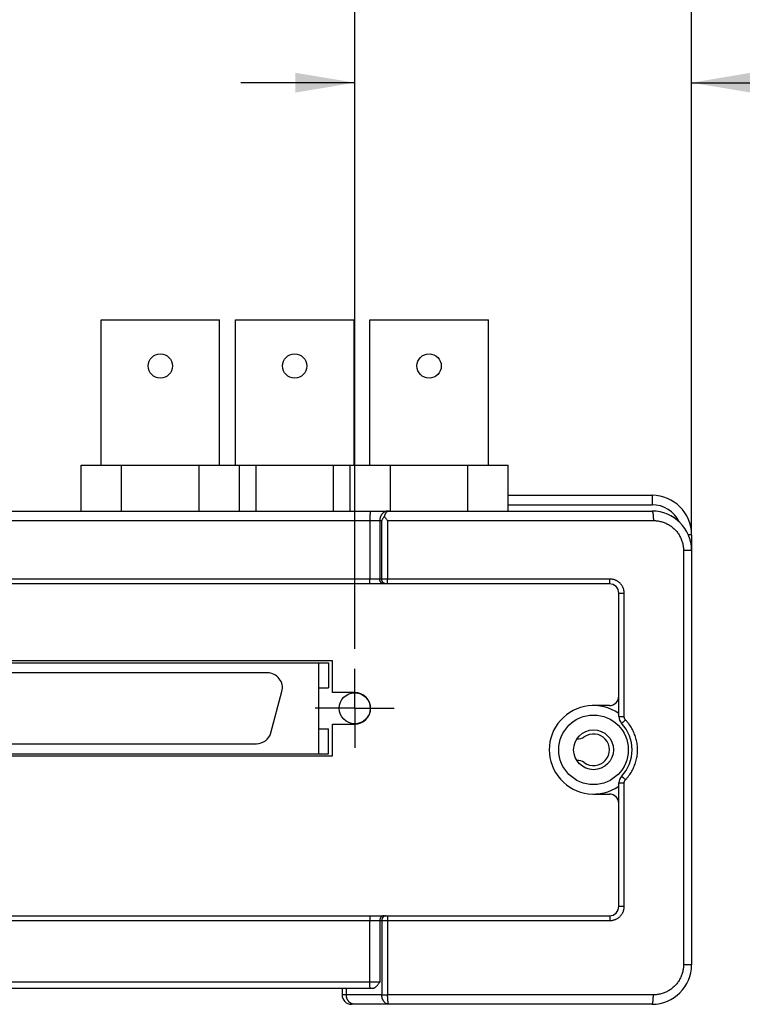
# Model space of a CAD drawing. Header units: inches. Extents: x 0 to 34, y 0 to 22.
# Tile 3 of 22: x 8.5 to 10.8, y 1.7 to 4.9. Entities that reach past the tile are written whole.
import ezdxf

# ---------------------------------------------------------------- set-up
doc = ezdxf.new("R2010")
doc.units = ezdxf.units.IN
doc.header["$LTSCALE"] = 1.87
doc.header["$MEASUREMENT"] = 0
doc.linetypes.add('CENTER', pattern=[0.6, 0.375, -0.075, 0.075, -0.075])
doc.layers.get('0').update_dxf_attribs({"linetype": 'CONTINUOUS'})
doc.layers.add('DEFAULT_1', color=7, linetype='CENTER')
doc.layers.add('DIMENSIONS', color=7, linetype='CONTINUOUS')
doc.styles.get("Standard").update_dxf_attribs({"font": 'txt', "width": 0.8})
doc.dimstyles.new('DIMSTYLE_1', dxfattribs={"dimtxt": 0.125, "dimasz": 0.1875, "dimexe": 0.18, "dimexo": 0.0625, "dimgap": 0.09, "dimtad": 0, "dimtih": 1, "dimtoh": 1, "dimdec": 3, "dimzin": 4, "dimdsep": 46, "dimtxsty": 'STANDARD', "dimblk": '_FILLED', "dimblk1": '_FILLED', "dimblk2": '_FILLED', "dimcen": 0.09, "dimadec": 0, "dimazin": 0, "dimtp": 0.01, "dimtm": 0.01, "dimtfac": 1, "dimtdec": 3, "dimtofl": 0, "dimtmove": 0, "dimatfit": 3, "dimldrblk": '_FILLED', "dimfxl": 1, "dimtolj": 1, "dimtzin": 4, "dimarcsym": 0})

# ---------------------------------------------------------------- blocks, each defined once
blk = doc.blocks.new('_FILLED')
at = {"color": 0, "linetype": 'BYBLOCK'}
blk.add_solid([(0, 0), (-1, 0.167), (-1, -0.167)], dxfattribs=at)
blk = doc.blocks.new('*D25')
at = {"layer": 'DIMENSIONS', "color": 2, "linetype": 'CONTINUOUS'}
for p, q in [((6.1986, 3.2397), (6.1986, 6.2822)), ((10.6086, 3.2397), (10.6086, 6.2822)), ((6.1986, 6.1572), (7.6286, 6.1572)), ((10.6086, 6.1572), (9.1786, 6.1572))]:
    blk.add_line(p, q, dxfattribs=at)
at = {"layer": 'DIMENSIONS', "color": 2, "linetype": 'CONTINUOUS', "xscale": 0.1875, "yscale": 0.1875, "zscale": 0.1875, "rotation": 180}
blk.add_blockref('_FILLED', (6.1986, 6.1572), dxfattribs=at)
at = {"layer": 'DIMENSIONS', "color": 2, "linetype": 'CONTINUOUS', "xscale": 0.1875, "yscale": 0.1875, "zscale": 0.1875}
blk.add_blockref('_FILLED', (10.6086, 6.1572), dxfattribs=at)
at = {"layer": 'DIMENSIONS', "color": 2, "linetype": 'CONTINUOUS', "width": 0.8}
for s, p in [('[', (8.3161, 6.0947)), (']', (9.0161, 6.0947)), ('4.410', (7.6911, 6.0947)), ('112.01', (8.4161, 6.0947))]:
    blk.add_text(s, height=0.125, dxfattribs=at).set_placement(p)
blk = doc.blocks.new('*D26')
at = {"layer": 'DIMENSIONS', "color": 2, "linetype": 'CONTINUOUS'}
for p, q in [((9.5435, 2.8661), (9.5435, 4.7822)), ((10.6086, 3.2397), (10.6086, 4.7822)), ((9.5435, 4.6572), (9.1835, 4.6572)), ((10.6086, 4.6572), (10.9808, 4.6572))]:
    blk.add_line(p, q, dxfattribs=at)
at = {"layer": 'DIMENSIONS', "color": 2, "linetype": 'CONTINUOUS', "xscale": 0.1875, "yscale": 0.1875, "zscale": 0.1875}
blk.add_blockref('_FILLED', (9.5435, 4.6572), dxfattribs=at)
at = {"layer": 'DIMENSIONS', "color": 2, "linetype": 'CONTINUOUS', "xscale": 0.1875, "yscale": 0.1875, "zscale": 0.1875, "rotation": 180}
blk.add_blockref('_FILLED', (10.6086, 4.6572), dxfattribs=at)
at = {"layer": 'DIMENSIONS', "color": 2, "linetype": 'CONTINUOUS', "width": 0.8}
for s, p in [('1.065', (11.0433, 4.5947)), ('[', (11.6683, 4.5947)), ('27.05', (11.7683, 4.5947)), (']', (12.2683, 4.5947))]:
    blk.add_text(s, height=0.125, dxfattribs=at).set_placement(p)
blk = doc.blocks.new('*D27')
at = {"layer": 'DIMENSIONS', "color": 2, "linetype": 'CONTINUOUS'}
for p, q in [((7.2637, 2.8661), (7.2637, 5.5322)), ((9.5435, 2.8661), (9.5435, 5.5322)), ((7.2637, 5.4072), (7.6786, 5.4072)), ((9.5435, 5.4072), (9.1286, 5.4072))]:
    blk.add_line(p, q, dxfattribs=at)
at = {"layer": 'DIMENSIONS', "color": 2, "linetype": 'CONTINUOUS', "xscale": 0.1875, "yscale": 0.1875, "zscale": 0.1875, "rotation": 180}
blk.add_blockref('_FILLED', (7.2637, 5.4072), dxfattribs=at)
at = {"layer": 'DIMENSIONS', "color": 2, "linetype": 'CONTINUOUS', "xscale": 0.1875, "yscale": 0.1875, "zscale": 0.1875}
blk.add_blockref('_FILLED', (9.5435, 5.4072), dxfattribs=at)
at = {"layer": 'DIMENSIONS', "color": 2, "linetype": 'CONTINUOUS', "width": 0.8}
for s, p in [('2.280', (7.7411, 5.3447)), ('[', (8.3661, 5.3447)), ('57.91', (8.4661, 5.3447)), (']', (8.9661, 5.3447))]:
    blk.add_text(s, height=0.125, dxfattribs=at).set_placement(p)

msp = doc.modelspace()

# ---------------------------------------------------------------- linework, layer by layer
at = {"color": 7, "linetype": 'CONTINUOUS'}
for p, q in [((8.7411, 3.4472), (8.7411, 3.9072)), ((8.7411, 3.9072), (9.1161, 3.9072)), ((9.1161, 3.4472), (9.1161, 3.9072)), ((9.1661, 3.4472), (9.1661, 3.9072)), ((9.1661, 3.9072), (9.5411, 3.9072)), ((9.5411, 3.4472), (9.5411, 3.9072)), ((9.5911, 3.9072), (9.9661, 3.9072)), ((9.5911, 3.4472), (9.5911, 3.9072)), ((9.9661, 3.4472), (9.9661, 3.9072)), ((8.6786, 3.3022), (8.6786, 3.4472)), ((8.6786, 3.4472), (10.0286, 3.4472)), ((8.8063, 3.3022), (8.8063, 3.4472)), ((9.051, 3.3022), (9.051, 3.4472)), ((9.1786, 3.3022), (9.1786, 3.4472)), ((9.2313, 3.3022), (9.2313, 3.4472)), ((9.476, 3.3022), (9.476, 3.4472)), ((9.5286, 3.3022), (9.5286, 3.4472)), ((9.6563, 3.3022), (9.6563, 3.4472)), ((9.901, 3.3022), (9.901, 3.4472)), ((10.0286, 3.3022), (10.0286, 3.4472)), ((10.0286, 3.3522), (10.4836, 3.3522)), ((10.4836, 3.3522), (10.4836, 3.3222)), ((6.3236, 3.3022), (10.4836, 3.3022)), ((10.0286, 3.3222), (10.4836, 3.3222)), ((7.1783, 3.2722), (9.629, 3.2722)), ((9.5911, 3.2722), (9.5911, 3.0872)), ((9.6225, 3.2722), (9.6225, 3.0872)), ((9.629, 3.0872), (9.629, 3.2722)), ((9.6474, 3.2722), (10.4879, 3.2722)), ((9.6474, 3.2722), (9.6474, 3.0872)), ((10.6086, 3.2272), (10.5982, 3.2272)), ((10.6086, 3.2272), (10.6086, 1.8672)), ((10.6086, 3.1772), (10.5831, 3.1772)), ((10.5831, 3.1772), (10.5831, 1.8672)), ((10.3505, 3.0872), (6.4567, 3.0872)), ((10.3486, 3.0722), (6.4586, 3.0722)), ((10.3786, 3.0422), (10.3956, 3.0422)), ((10.3786, 2.6521), (10.3786, 3.0422)), ((10.3956, 2.6521), (10.3956, 3.0422)), ((9.4736, 2.8282), (7.3336, 2.8282)), ((7.3463, 2.8222), (9.4609, 2.8222)), ((9.4294, 2.5348), (9.4294, 2.8222)), ((9.4609, 2.8222), (9.4609, 2.7434)), ((9.4736, 2.7282), (9.4736, 2.8282)), ((9.2674, 2.7907), (7.5399, 2.7907)), ((9.4294, 2.7434), (9.4609, 2.7434)), ((9.2782, 2.6013), (9.313, 2.7312)), ((9.5436, 2.7282), (9.4736, 2.7282)), ((10.3486, 2.6872), (10.2986, 2.6872)), ((10.3786, 2.6521), (10.3956, 2.6521)), ((9.4736, 2.6282), (9.5436, 2.6282)), ((9.4736, 2.5282), (9.4736, 2.6282)), ((9.4294, 2.6135), (9.4609, 2.6135)), ((9.4609, 2.5348), (9.4609, 2.6135)), ((7.5747, 2.5663), (9.2326, 2.5663)), ((7.3336, 2.5282), (9.4736, 2.5282)), ((7.3463, 2.5348), (9.4609, 2.5348)), ((10.3786, 2.4423), (10.3956, 2.4423)), ((10.3786, 2.0522), (10.3786, 2.4423)), ((10.3956, 2.0522), (10.3956, 2.4423)), ((10.2986, 2.4072), (10.3486, 2.4072)), ((10.3786, 2.0522), (10.3956, 2.0522)), ((6.4567, 2.0072), (10.3505, 2.0072)), ((6.4586, 2.0222), (10.3486, 2.0222)), ((9.5911, 1.8122), (9.5911, 2.0072)), ((9.6225, 2.0072), (9.6225, 1.8122)), ((9.629, 2.0072), (9.629, 1.7722)), ((9.6474, 2.0072), (9.6474, 1.7722)), ((10.6086, 1.8672), (10.5831, 1.8672)), ((9.6225, 1.8122), (7.1847, 1.8122)), ((9.6002, 1.7922), (7.2071, 1.7922)), ((9.5034, 1.7922), (9.5034, 1.7722)), ((9.5168, 1.7922), (9.5168, 1.7722)), ((9.629, 1.7722), (9.5034, 1.7722)), ((10.4879, 1.7722), (9.6474, 1.7722)), ((10.4836, 1.7422), (9.5334, 1.7422))]:
    msp.add_line(p, q, dxfattribs=at)
for centre, radius in [((8.9286, 3.7612), 0.0385), ((9.3536, 3.7612), 0.0385), ((9.7786, 3.7612), 0.0385), ((9.5435, 2.6785), 0.0492), ((10.2986, 2.5472), 0.11), ((10.2986, 2.5472), 0.063)]:
    msp.add_circle(centre, radius, dxfattribs=at)
for centre, radius, start, end in [((10.4836, 3.2272), 0.125, 0, 90), ((10.4836, 3.2272), 0.095, 25.5216, 90), ((10.4836, 3.1772), 0.125, 0, 90), ((10.3486, 3.0422), 0.03, 0, 90), ((9.2674, 2.7434), 0.0472, 345, 90), ((9.5436, 2.6782), 0.05, 270, 90), ((10.3486, 2.7172), 0.03, 270, 360), ((10.2986, 2.5472), 0.14, 55.1501, 304.8499), ((10.4086, 2.6521), 0.03, 180, 223.6405), ((10.2986, 2.5472), 0.122, 316.3595, 43.6405), ((9.2326, 2.6135), 0.0472, 270, 345), ((10.249, 2.6163), 0.035, 264.6176, 305.6843), ((10.2986, 2.5472), 0.05, 234.3157, 125.6843), ((10.249, 2.4782), 0.035, 54.3157, 95.3824), ((10.4086, 2.4423), 0.03, 136.3595, 180), ((10.3486, 2.3772), 0.03, 0, 90), ((10.3486, 2.0522), 0.03, 270, 360), ((10.4836, 1.8672), 0.125, 270, 360), ((9.5334, 1.7722), 0.03, 180, 270)]:
    msp.add_arc(centre, radius, start, end, dxfattribs=at)
for points, knots in [([(9.5934, 3.3022), (9.5934, 3.3022), (9.5932, 3.3021), (9.593, 3.3017), (9.5928, 3.3011), (9.5926, 3.3004), (9.5924, 3.2993), (9.5922, 3.2981), (9.5921, 3.2967), (9.5919, 3.2952), (9.5918, 3.2934), (9.5916, 3.2915), (9.5915, 3.2894), (9.5914, 3.2872), (9.5913, 3.2849), (9.5912, 3.2825), (9.5911, 3.28), (9.5911, 3.2774), (9.5911, 3.2748), (9.5911, 3.2731), (9.5911, 3.2722)], [0, 0, 0, 0, 0.007798, 0.020948, 0.04079, 0.067559, 0.101197, 0.141522, 0.188268, 0.241107, 0.299653, 0.363476, 0.432099, 0.505009, 0.581657, 0.661466, 0.743834, 0.828139, 0.913743, 1, 1, 1, 1]), ([(9.6485, 3.3022), (9.6478, 3.3022), (9.6463, 3.3021), (9.644, 3.3018), (9.6418, 3.3012), (9.6396, 3.3004), (9.6375, 3.2994), (9.6355, 3.2982), (9.6336, 3.2968), (9.6318, 3.2952), (9.6301, 3.2935), (9.6286, 3.2915), (9.6272, 3.2894), (9.626, 3.2872), (9.6249, 3.2849), (9.6241, 3.2825), (9.6234, 3.28), (9.6229, 3.2774), (9.6226, 3.2748), (9.6225, 3.2731), (9.6225, 3.2722)], [0, 0, 0, 0, 0.051517, 0.103163, 0.155064, 0.207335, 0.260078, 0.313377, 0.367298, 0.421887, 0.477166, 0.533139, 0.589784, 0.647066, 0.704927, 0.763296, 0.822087, 0.881206, 0.940547, 1, 1, 1, 1]), ([(9.6519, 3.3022), (9.6514, 3.3022), (9.6503, 3.3021), (9.6488, 3.3018), (9.6473, 3.3011), (9.6459, 3.3003), (9.6445, 3.2992), (9.6432, 3.298), (9.642, 3.2965), (9.6409, 3.2949), (9.6399, 3.2932), (9.6389, 3.2913), (9.6381, 3.2894), (9.6374, 3.2873), (9.637, 3.2859), (9.6368, 3.2852)], [0, 0, 0, 0, 0.062913, 0.1269, 0.192795, 0.261213, 0.332688, 0.407287, 0.484879, 0.565317, 0.648296, 0.733661, 0.820902, 0.9099, 1, 1, 1, 1]), ([(10.4836, 3.3022), (10.4838, 3.3022), (10.4841, 3.3021), (10.4844, 3.3017), (10.4848, 3.3012), (10.4851, 3.3004), (10.4854, 3.2994), (10.4858, 3.2981), (10.4861, 3.2967), (10.4864, 3.2952), (10.4866, 3.2934), (10.4869, 3.2915), (10.4871, 3.2894), (10.4873, 3.2872), (10.4875, 3.2849), (10.4876, 3.2825), (10.4877, 3.28), (10.4878, 3.2774), (10.4878, 3.2748), (10.4879, 3.2731), (10.4879, 3.2722)], [0, 0, 0, 0, 0.012491, 0.028704, 0.050458, 0.078402, 0.112699, 0.15329, 0.199984, 0.252505, 0.310508, 0.373591, 0.441306, 0.513164, 0.588637, 0.667171, 0.748183, 0.831071, 0.91522, 1, 1, 1, 1]), ([(9.6368, 3.2852), (9.6362, 3.2845), (9.6349, 3.2829), (9.6332, 3.2803), (9.6316, 3.2777), (9.6302, 3.275), (9.6294, 3.2732), (9.629, 3.2722)], [0, 0, 0, 0, 0.196261, 0.396991, 0.599524, 0.801231, 1, 1, 1, 1]), ([(9.6368, 3.2852), (9.6374, 3.2844), (9.6388, 3.2828), (9.6408, 3.2803), (9.643, 3.2777), (9.6452, 3.275), (9.6467, 3.2731), (9.6474, 3.2722)], [0, 0, 0, 0, 0.181848, 0.375637, 0.578631, 0.787729, 1, 1, 1, 1]), ([(10.4879, 3.2722), (10.4899, 3.2722), (10.4941, 3.2721), (10.5003, 3.2715), (10.5065, 3.2705), (10.5126, 3.269), (10.5186, 3.2672), (10.5245, 3.265), (10.5302, 3.2624), (10.5357, 3.2594), (10.5411, 3.2561), (10.5461, 3.2525), (10.551, 3.2485), (10.5555, 3.2442), (10.5598, 3.2397), (10.5637, 3.2348), (10.5673, 3.2298), (10.5706, 3.2245), (10.5735, 3.219), (10.5761, 3.2134), (10.5782, 3.2076), (10.58, 3.2016), (10.5814, 3.1956), (10.5824, 3.1895), (10.583, 3.1834), (10.5831, 3.1793), (10.5831, 3.1772)], [0, 0, 0, 0, 0.041548, 0.083327, 0.125273, 0.167322, 0.209418, 0.251501, 0.293519, 0.335452, 0.37732, 0.419141, 0.46093, 0.502682, 0.544393, 0.586058, 0.627671, 0.669223, 0.71071, 0.752156, 0.793592, 0.83504, 0.87646, 0.917797, 0.958997, 1, 1, 1, 1]), ([(9.5923, 3.0722), (9.5922, 3.0722), (9.5921, 3.0723), (9.592, 3.0726), (9.5919, 3.073), (9.5918, 3.0736), (9.5916, 3.0743), (9.5915, 3.0751), (9.5915, 3.0761), (9.5914, 3.0772), (9.5913, 3.0784), (9.5912, 3.0798), (9.5912, 3.0811), (9.5911, 3.0826), (9.5911, 3.0841), (9.5911, 3.0857), (9.5911, 3.0867), (9.5911, 3.0872)], [0, 0, 0, 0, 0.009823, 0.027942, 0.055902, 0.093812, 0.141412, 0.198258, 0.263769, 0.337258, 0.41794, 0.504945, 0.597333, 0.694101, 0.794198, 0.896536, 1, 1, 1, 1]), ([(9.6355, 3.0722), (9.6351, 3.0722), (9.6342, 3.0723), (9.6328, 3.0725), (9.6315, 3.0729), (9.6302, 3.0735), (9.629, 3.0742), (9.6279, 3.0751), (9.6268, 3.0761), (9.6259, 3.0772), (9.625, 3.0784), (9.6243, 3.0797), (9.6236, 3.0811), (9.6232, 3.0826), (9.6228, 3.0841), (9.6226, 3.0857), (9.6225, 3.0867), (9.6225, 3.0872)], [0, 0, 0, 0, 0.061829, 0.123881, 0.186368, 0.249477, 0.313365, 0.378149, 0.443903, 0.510655, 0.578391, 0.647055, 0.716554, 0.78676, 0.857521, 0.928663, 1, 1, 1, 1]), ([(9.642, 3.0722), (9.6415, 3.0722), (9.6406, 3.0723), (9.6393, 3.0725), (9.6379, 3.0729), (9.6367, 3.0735), (9.6355, 3.0742), (9.6343, 3.0751), (9.6333, 3.0761), (9.6323, 3.0772), (9.6314, 3.0784), (9.6307, 3.0797), (9.6301, 3.0811), (9.6296, 3.0826), (9.6292, 3.0841), (9.629, 3.0857), (9.629, 3.0867), (9.629, 3.0872)], [0, 0, 0, 0, 0.061829, 0.123881, 0.186368, 0.249477, 0.313365, 0.378149, 0.443903, 0.510655, 0.578391, 0.647055, 0.716554, 0.78676, 0.857521, 0.928663, 1, 1, 1, 1]), ([(9.6466, 3.0722), (9.6466, 3.0722), (9.6467, 3.0724), (9.6468, 3.0726), (9.6469, 3.073), (9.6469, 3.0736), (9.647, 3.0743), (9.6471, 3.0751), (9.6472, 3.0761), (9.6472, 3.0772), (9.6473, 3.0784), (9.6473, 3.0798), (9.6474, 3.0811), (9.6474, 3.0826), (9.6474, 3.0841), (9.6474, 3.0857), (9.6474, 3.0867), (9.6474, 3.0872)], [0, 0, 0, 0, 0.008024, 0.025317, 0.052853, 0.090558, 0.138104, 0.195009, 0.260673, 0.334391, 0.415366, 0.50272, 0.5955, 0.692696, 0.793247, 0.896056, 1, 1, 1, 1]), ([(10.3486, 3.0722), (10.3487, 3.0722), (10.3489, 3.0723), (10.3491, 3.0726), (10.3492, 3.073), (10.3494, 3.0736), (10.3496, 3.0743), (10.3498, 3.0751), (10.3499, 3.0761), (10.3501, 3.0772), (10.3502, 3.0784), (10.3503, 3.0798), (10.3504, 3.0811), (10.3504, 3.0826), (10.3505, 3.0841), (10.3505, 3.0857), (10.3505, 3.0867), (10.3505, 3.0872)], [0, 0, 0, 0, 0.014031, 0.034537, 0.06383, 0.102436, 0.150288, 0.207046, 0.272197, 0.345097, 0.424999, 0.511065, 0.602383, 0.697979, 0.796826, 0.897863, 1, 1, 1, 1]), ([(10.3956, 3.0422), (10.3956, 3.0434), (10.3955, 3.0457), (10.3951, 3.0491), (10.3944, 3.0526), (10.3935, 3.0559), (10.3923, 3.0593), (10.3908, 3.0625), (10.3891, 3.0656), (10.3872, 3.0685), (10.385, 3.0713), (10.3826, 3.0739), (10.38, 3.0763), (10.3772, 3.0786), (10.3743, 3.0805), (10.3712, 3.0823), (10.3679, 3.0838), (10.3646, 3.085), (10.3611, 3.086), (10.3576, 3.0867), (10.3541, 3.0871), (10.3517, 3.0872), (10.3505, 3.0872)], [0, 0, 0, 0, 0.048622, 0.097699, 0.147142, 0.196853, 0.246731, 0.296667, 0.346571, 0.396466, 0.44643, 0.496509, 0.546676, 0.596893, 0.64716, 0.697488, 0.747868, 0.798283, 0.848736, 0.899222, 0.949671, 1, 1, 1, 1]), ([(10.3998, 2.6418), (10.3994, 2.6421), (10.3988, 2.6428), (10.398, 2.644), (10.3973, 2.6452), (10.3967, 2.6465), (10.3962, 2.6479), (10.3958, 2.6493), (10.3956, 2.6507), (10.3956, 2.6517), (10.3956, 2.6521)], [0, 0, 0, 0, 0.122571, 0.247395, 0.373727, 0.500775, 0.627726, 0.753771, 0.878113, 1, 1, 1, 1]), ([(10.3869, 2.6314), (10.387, 2.6314), (10.3871, 2.6314), (10.3874, 2.6315), (10.3878, 2.6316), (10.3883, 2.6319), (10.3889, 2.6323), (10.3896, 2.6328), (10.3903, 2.6334), (10.3912, 2.6341), (10.3921, 2.6349), (10.3931, 2.6357), (10.3942, 2.6366), (10.3953, 2.6376), (10.3964, 2.6386), (10.3975, 2.6396), (10.3986, 2.6407), (10.3994, 2.6414), (10.3998, 2.6418)], [0, 0, 0, 0, 0.00987, 0.026762, 0.052318, 0.086737, 0.129834, 0.181232, 0.240427, 0.306814, 0.379697, 0.458305, 0.541801, 0.629291, 0.719839, 0.812471, 0.906194, 1, 1, 1, 1]), ([(10.3998, 2.4527), (10.4017, 2.4547), (10.4054, 2.4589), (10.4106, 2.4654), (10.4154, 2.4723), (10.4198, 2.4794), (10.4237, 2.4868), (10.4272, 2.4944), (10.4301, 2.5022), (10.4326, 2.5102), (10.4347, 2.5183), (10.4362, 2.5265), (10.4372, 2.5347), (10.4377, 2.5431), (10.4377, 2.5514), (10.4372, 2.5597), (10.4362, 2.568), (10.4347, 2.5762), (10.4326, 2.5843), (10.4301, 2.5922), (10.4272, 2.6), (10.4237, 2.6076), (10.4198, 2.615), (10.4154, 2.6222), (10.4106, 2.629), (10.4054, 2.6356), (10.4017, 2.6398), (10.3998, 2.6418)], [0, 0, 0, 0, 0.040135, 0.080286, 0.12041, 0.160485, 0.200525, 0.240535, 0.280512, 0.32046, 0.360386, 0.400294, 0.440188, 0.480074, 0.519956, 0.559842, 0.599735, 0.639642, 0.679567, 0.719514, 0.75949, 0.799498, 0.839536, 0.879611, 0.919732, 0.959874, 1, 1, 1, 1]), ([(10.3869, 2.463), (10.387, 2.4631), (10.3871, 2.4631), (10.3874, 2.463), (10.3878, 2.4628), (10.3883, 2.4625), (10.3889, 2.4621), (10.3896, 2.4616), (10.3903, 2.461), (10.3912, 2.4604), (10.3921, 2.4596), (10.3931, 2.4587), (10.3942, 2.4578), (10.3953, 2.4569), (10.3964, 2.4559), (10.3975, 2.4548), (10.3986, 2.4538), (10.3994, 2.453), (10.3998, 2.4527)], [0, 0, 0, 0, 0.00987, 0.026762, 0.052319, 0.08674, 0.129838, 0.181238, 0.240436, 0.306825, 0.379709, 0.458318, 0.541813, 0.629303, 0.719848, 0.812479, 0.906198, 1, 1, 1, 1]), ([(10.3956, 2.4423), (10.3956, 2.4428), (10.3956, 2.4437), (10.3958, 2.4451), (10.3962, 2.4465), (10.3967, 2.4479), (10.3973, 2.4492), (10.398, 2.4505), (10.3988, 2.4516), (10.3994, 2.4523), (10.3998, 2.4527)], [0, 0, 0, 0, 0.121881, 0.246217, 0.372258, 0.499208, 0.626257, 0.752593, 0.877423, 1, 1, 1, 1]), ([(10.3505, 2.0072), (10.3517, 2.0072), (10.3541, 2.0073), (10.3576, 2.0077), (10.3612, 2.0084), (10.3646, 2.0094), (10.3679, 2.0107), (10.3712, 2.0122), (10.3743, 2.0139), (10.3772, 2.0159), (10.38, 2.0181), (10.3826, 2.0206), (10.385, 2.0232), (10.3872, 2.026), (10.3891, 2.0289), (10.3909, 2.032), (10.3923, 2.0352), (10.3935, 2.0385), (10.3945, 2.0419), (10.3951, 2.0454), (10.3955, 2.0488), (10.3956, 2.0511), (10.3956, 2.0522)], [0, 0, 0, 0, 0.050344, 0.100848, 0.151413, 0.201939, 0.252392, 0.302795, 0.353161, 0.403487, 0.453761, 0.503944, 0.554001, 0.603969, 0.65392, 0.703911, 0.753882, 0.803732, 0.85336, 0.902671, 0.951578, 1, 1, 1, 1]), ([(9.5923, 2.0222), (9.5922, 2.0222), (9.5921, 2.0221), (9.592, 2.0219), (9.5919, 2.0214), (9.5918, 2.0209), (9.5916, 2.0202), (9.5915, 2.0193), (9.5915, 2.0183), (9.5914, 2.0172), (9.5913, 2.016), (9.5912, 2.0147), (9.5912, 2.0133), (9.5911, 2.0118), (9.5911, 2.0103), (9.5911, 2.0088), (9.5911, 2.0077), (9.5911, 2.0072)], [0, 0, 0, 0, 0.009823, 0.027942, 0.055902, 0.093812, 0.141412, 0.198258, 0.263769, 0.337258, 0.41794, 0.504945, 0.597333, 0.694101, 0.794198, 0.896536, 1, 1, 1, 1]), ([(9.6355, 2.0222), (9.6351, 2.0222), (9.6342, 2.0222), (9.6328, 2.0219), (9.6315, 2.0215), (9.6302, 2.021), (9.629, 2.0202), (9.6279, 2.0194), (9.6268, 2.0184), (9.6259, 2.0173), (9.625, 2.0161), (9.6243, 2.0147), (9.6236, 2.0133), (9.6232, 2.0119), (9.6228, 2.0103), (9.6226, 2.0088), (9.6225, 2.0077), (9.6225, 2.0072)], [0, 0, 0, 0, 0.061829, 0.123881, 0.186368, 0.249477, 0.313365, 0.378149, 0.443903, 0.510655, 0.578391, 0.647055, 0.716554, 0.78676, 0.857521, 0.928663, 1, 1, 1, 1]), ([(9.642, 2.0222), (9.6415, 2.0222), (9.6406, 2.0222), (9.6393, 2.0219), (9.6379, 2.0215), (9.6367, 2.021), (9.6355, 2.0202), (9.6343, 2.0194), (9.6333, 2.0184), (9.6323, 2.0173), (9.6314, 2.0161), (9.6307, 2.0147), (9.6301, 2.0133), (9.6296, 2.0119), (9.6292, 2.0103), (9.629, 2.0088), (9.629, 2.0077), (9.629, 2.0072)], [0, 0, 0, 0, 0.061829, 0.123881, 0.186368, 0.249477, 0.313365, 0.378149, 0.443903, 0.510655, 0.578391, 0.647055, 0.716554, 0.78676, 0.857521, 0.928663, 1, 1, 1, 1]), ([(9.6466, 2.0222), (9.6466, 2.0222), (9.6467, 2.0221), (9.6468, 2.0219), (9.6469, 2.0214), (9.6469, 2.0209), (9.647, 2.0202), (9.6471, 2.0193), (9.6472, 2.0183), (9.6472, 2.0172), (9.6473, 2.016), (9.6473, 2.0147), (9.6474, 2.0133), (9.6474, 2.0118), (9.6474, 2.0103), (9.6474, 2.0088), (9.6474, 2.0077), (9.6474, 2.0072)], [0, 0, 0, 0, 0.008024, 0.025317, 0.052853, 0.090558, 0.138104, 0.195009, 0.260673, 0.334391, 0.415366, 0.50272, 0.5955, 0.692696, 0.793247, 0.896056, 1, 1, 1, 1]), ([(10.3486, 2.0222), (10.3487, 2.0222), (10.3489, 2.0221), (10.3491, 2.0219), (10.3492, 2.0215), (10.3494, 2.0209), (10.3496, 2.0202), (10.3498, 2.0193), (10.3499, 2.0183), (10.3501, 2.0172), (10.3502, 2.016), (10.3503, 2.0147), (10.3504, 2.0133), (10.3504, 2.0118), (10.3505, 2.0103), (10.3505, 2.0088), (10.3505, 2.0077), (10.3505, 2.0072)], [0, 0, 0, 0, 0.014031, 0.034537, 0.06383, 0.102436, 0.150288, 0.207046, 0.272197, 0.345097, 0.424999, 0.511065, 0.602383, 0.697979, 0.796826, 0.897863, 1, 1, 1, 1]), ([(10.5831, 1.8672), (10.5831, 1.8652), (10.583, 1.8611), (10.5824, 1.855), (10.5814, 1.8489), (10.58, 1.8428), (10.5782, 1.8369), (10.5761, 1.8311), (10.5735, 1.8255), (10.5706, 1.82), (10.5673, 1.8147), (10.5637, 1.8096), (10.5598, 1.8048), (10.5555, 1.8002), (10.551, 1.796), (10.5461, 1.792), (10.5411, 1.7883), (10.5357, 1.785), (10.5302, 1.7821), (10.5245, 1.7795), (10.5186, 1.7772), (10.5126, 1.7754), (10.5065, 1.774), (10.5003, 1.773), (10.4941, 1.7724), (10.4899, 1.7722), (10.4879, 1.7722)], [0, 0, 0, 0, 0.040999, 0.082193, 0.123523, 0.164935, 0.206376, 0.247807, 0.289249, 0.330732, 0.372278, 0.413885, 0.455549, 0.497264, 0.539024, 0.580822, 0.622653, 0.664529, 0.70647, 0.748494, 0.790581, 0.832679, 0.874729, 0.916674, 0.958452, 1, 1, 1, 1]), ([(9.5927, 1.7922), (9.5926, 1.7922), (9.5924, 1.7924), (9.5923, 1.7927), (9.5922, 1.7931), (9.592, 1.7938), (9.5919, 1.7946), (9.5918, 1.7956), (9.5916, 1.7968), (9.5915, 1.7981), (9.5914, 1.7996), (9.5913, 1.8011), (9.5912, 1.8028), (9.5912, 1.8046), (9.5911, 1.8064), (9.5911, 1.8083), (9.5911, 1.8103), (9.5911, 1.8116), (9.5911, 1.8122)], [0, 0, 0, 0, 0.009038, 0.025193, 0.049944, 0.083458, 0.125564, 0.175932, 0.234121, 0.299598, 0.371752, 0.449902, 0.533307, 0.621174, 0.712663, 0.8069, 0.902986, 1, 1, 1, 1]), ([(9.6225, 1.8122), (9.6215, 1.8108), (9.6195, 1.808), (9.6167, 1.8041), (9.614, 1.8008), (9.6115, 1.7982), (9.6092, 1.7961), (9.6072, 1.7946), (9.6053, 1.7935), (9.6035, 1.7928), (9.6018, 1.7923), (9.6007, 1.7922), (9.6002, 1.7922)], [0, 0, 0, 0, 0.174372, 0.330448, 0.466746, 0.582863, 0.680582, 0.762827, 0.832908, 0.894043, 0.948865, 1, 1, 1, 1]), ([(9.5428, 1.7422), (9.542, 1.7422), (9.5405, 1.7423), (9.5382, 1.7426), (9.536, 1.7432), (9.5338, 1.744), (9.5318, 1.745), (9.5297, 1.7462), (9.5278, 1.7476), (9.526, 1.7492), (9.5244, 1.751), (9.5228, 1.7529), (9.5214, 1.755), (9.5202, 1.7572), (9.5192, 1.7595), (9.5183, 1.762), (9.5176, 1.7645), (9.5171, 1.767), (9.5168, 1.7696), (9.5168, 1.7714), (9.5168, 1.7722)], [0, 0, 0, 0, 0.051517, 0.103163, 0.155064, 0.207335, 0.260078, 0.313377, 0.367298, 0.421887, 0.477166, 0.533139, 0.589784, 0.647066, 0.704927, 0.763296, 0.822087, 0.881206, 0.940547, 1, 1, 1, 1]), ([(9.629, 1.7722), (9.6293, 1.7722), (9.63, 1.7722), (9.6311, 1.7722), (9.6324, 1.7722), (9.6338, 1.7722), (9.6352, 1.7722), (9.6368, 1.7722), (9.6385, 1.7722), (9.6402, 1.7722), (9.642, 1.7722), (9.6438, 1.7722), (9.6456, 1.7722), (9.6468, 1.7722), (9.6474, 1.7722)], [0, 0, 0, 0, 0.053777, 0.115014, 0.183216, 0.257806, 0.338152, 0.423576, 0.513352, 0.606721, 0.702892, 0.801051, 0.900366, 1, 1, 1, 1]), ([(9.6519, 1.7422), (9.6512, 1.7422), (9.6498, 1.7423), (9.6478, 1.7427), (9.6459, 1.7432), (9.6439, 1.744), (9.6421, 1.7451), (9.6403, 1.7463), (9.6386, 1.7477), (9.637, 1.7493), (9.6356, 1.7511), (9.6342, 1.7531), (9.633, 1.7551), (9.632, 1.7574), (9.631, 1.7597), (9.6303, 1.7621), (9.6297, 1.7646), (9.6293, 1.7671), (9.629, 1.7696), (9.629, 1.7714), (9.629, 1.7722)], [0, 0, 0, 0, 0.048667, 0.097199, 0.14629, 0.196126, 0.246823, 0.298511, 0.351373, 0.405518, 0.46093, 0.517498, 0.575184, 0.6339, 0.693534, 0.753941, 0.814986, 0.876471, 0.938198, 1, 1, 1, 1]), ([(9.6519, 1.7422), (9.6517, 1.7422), (9.6514, 1.7423), (9.651, 1.7427), (9.6507, 1.7433), (9.6503, 1.7441), (9.65, 1.7451), (9.6496, 1.7464), (9.6493, 1.7478), (9.649, 1.7494), (9.6487, 1.7512), (9.6484, 1.7531), (9.6482, 1.7552), (9.648, 1.7574), (9.6478, 1.7597), (9.6477, 1.7621), (9.6476, 1.7646), (9.6475, 1.7671), (9.6474, 1.7697), (9.6474, 1.7714), (9.6474, 1.7722)], [0, 0, 0, 0, 0.013188, 0.030316, 0.052645, 0.081064, 0.115906, 0.15711, 0.204389, 0.257397, 0.315759, 0.379054, 0.446794, 0.518463, 0.593539, 0.671473, 0.751681, 0.83357, 0.916548, 1, 1, 1, 1]), ([(10.4836, 1.7422), (10.4838, 1.7422), (10.4841, 1.7423), (10.4844, 1.7427), (10.4848, 1.7433), (10.4851, 1.7441), (10.4854, 1.7451), (10.4858, 1.7463), (10.4861, 1.7477), (10.4864, 1.7493), (10.4866, 1.7511), (10.4869, 1.753), (10.4871, 1.7551), (10.4873, 1.7573), (10.4875, 1.7596), (10.4876, 1.762), (10.4877, 1.7645), (10.4878, 1.767), (10.4878, 1.7696), (10.4879, 1.7714), (10.4879, 1.7722)], [0, 0, 0, 0, 0.012491, 0.028704, 0.050458, 0.078402, 0.112699, 0.15329, 0.199984, 0.252505, 0.310508, 0.373591, 0.441306, 0.513164, 0.588637, 0.667171, 0.748183, 0.831071, 0.91522, 1, 1, 1, 1])]:
    msp.add_open_spline(points, degree=3, knots=knots, dxfattribs=at)
at = {"layer": 'DEFAULT_1', "color": 7, "linetype": 'CENTER'}
for q in [(9.5435, 2.8036), (9.4184, 2.6785), (9.6686, 2.6785), (9.5435, 2.5534)]:
    msp.add_line((9.5435, 2.6785), q, dxfattribs=at)

# ---------------------------------------------------------------- dimensions: what is measured, and where the dimension line sits
at = {"layer": 'DIMENSIONS', "color": 2, "linetype": 'CONTINUOUS'}
dim = msp.add_linear_dim(base=(10.6086, 6.1572), p1=(6.1986, 3.2397), p2=(10.6086, 3.2397), dimstyle='DIMSTYLE_1', dxfattribs=at)
dim.commit()
dim.dimension.update_dxf_attribs({"geometry": '*D25', "text_midpoint": (8.4036, 6.1572), "dimtype": 160})
for base, p1, p2, picture, middle in [((7.2637, 5.4072), (9.5435, 2.8661), (7.2637, 2.8661), '*D27', (8.4036, 5.4072)), ((9.5435, 4.6572), (10.6086, 3.2397), (9.5435, 2.8661), '*D26', (11.7058, 4.6572))]:
    dim = msp.add_linear_dim(base=base, p1=p1, p2=p2, angle=180, dimstyle='DIMSTYLE_1', dxfattribs=at)
    dim.commit()
    dim.dimension.update_dxf_attribs({"geometry": picture, "text_midpoint": middle, "dimtype": 160})

doc.saveas('drawing.dxf')
